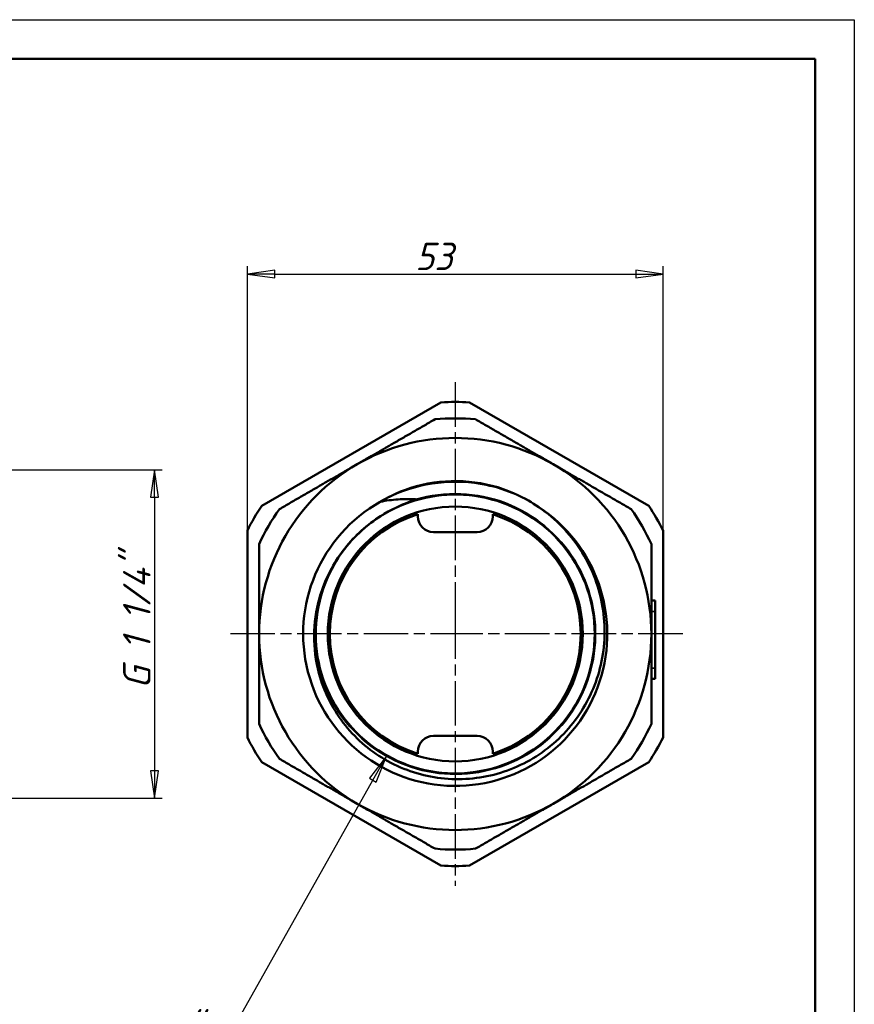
# Model space of a CAD drawing. Header units: millimetres. Extents: x -129 to 537, y -69 to 356.
# Tile 16 of 17: x 104 to 210, y 171 to 297. Entities that reach past the tile are written whole.
import ezdxf

# ---------------------------------------------------------------- set-up
doc = ezdxf.new("R2010")
doc.units = ezdxf.units.MM
doc.linetypes.add('CHAIN', pattern=[0.7087, 0.4724, -0.0591, 0.1181, -0.0591])
for name, color, linetype, lineweight in [('Видимые тонкие (ГОСТ)', 7, 'Continuous', 35), ('Видимый контур (ГОСТ)', 7, 'Continuous', 50), ('Кромка (ГОСТ)', 7, 'Continuous', 50), ('Маркер центра (ГОСТ)', 7, 'Continuous', 25), ('Размер (ГОСТ)', 7, 'Continuous', 25)]:
    doc.layers.add(name, color=color, linetype=linetype, lineweight=lineweight)
doc.styles.add('Обычный текст (ГОСТ)', font='GOST Common Italic.ttf')
doc.dimstyles.new('Обычный (ГОСТ)', dxfattribs={"dimtxt": 3.5, "dimasz": 3.5, "dimexe": 1, "dimexo": 0, "dimgap": 0.5, "dimtad": 1, "dimrnd": 1e-08, "dimtxsty": 'Обычный текст (ГОСТ)', "dimblk": 'Filled-1', "dimcen": 0.09, "dimdle": 15, "dimclrd": 256, "dimclre": 256, "dimclrt": 256, "dimazin": 2, "dimtfac": 0.714286, "dimtdec": 3, "dimtmove": 0, "dimatfit": 3, "dimfxl": 1, "dimtolj": 1, "dimlwd": 25, "dimlwe": 25, "dimarcsym": 0})

# ---------------------------------------------------------------- blocks, each defined once
blk = doc.blocks.new('Рамки ГОСТ_ граница 297x210')
at = {"layer": 'Кромка (ГОСТ)', "lineweight": 25}
for p, q in [((0, 297), (210, 297)), ((210, 297), (210, 0))]:
    blk.add_line(p, q, dxfattribs=at)
at = {"layer": 'Кромка (ГОСТ)'}
for p, q in [((205, 292), (20, 292)), ((205, 5), (205, 292))]:
    blk.add_line(p, q, dxfattribs=at)
blk = doc.blocks.new('Filled-1')
at = {"color": 0}
for p, q in [((0, 0), (-1, 0.143)), ((-1, 0.143), (-1, -0.143)), ((-1, 0), (0, 0)), ((-1, -0.143), (0, 0))]:
    blk.add_line(p, q, dxfattribs=at)
at = {"color": 0, "flags": 128}
blk.add_lwpolyline([(-1, -0.143), (0, 0), (-1, 0.143), (-1, -0.143)], dxfattribs=at)
at = {"color": 0}
blk.add_solid([(-1, -0.143), (0, 0), (-1, 0.143), (-1, -0.143)], dxfattribs=at)
blk = doc.blocks.new('*D10')
at = {"layer": 'Defpoints', "color": 0, "linetype": 'Continuous', "transparency": 16777216}
for p in [(185.63, 264.56), (132.63, 218.65), (185.63, 218.65)]:
    blk.add_point(p, dxfattribs=at)
at = {"layer": 'Размер (ГОСТ)', "linetype": 'Continuous', "lineweight": 25, "transparency": 16777216}
for p, q in [((132.63, 218.65), (132.63, 265.56)), ((185.63, 218.65), (185.63, 265.56)), ((136.13, 264.56), (182.13, 264.56))]:
    blk.add_line(p, q, dxfattribs=at)
at = {"layer": 'Размер (ГОСТ)', "linetype": 'Continuous', "lineweight": 25, "transparency": 16777216, "xscale": 3.5, "yscale": 3.5, "zscale": 3.5, "rotation": 180}
blk.add_blockref('Filled-1', (132.63, 264.56), dxfattribs=at)
at = {"layer": 'Размер (ГОСТ)', "linetype": 'Continuous', "lineweight": 25, "transparency": 16777216, "xscale": 3.5, "yscale": 3.5, "zscale": 3.5}
blk.add_blockref('Filled-1', (185.63, 264.56), dxfattribs=at)
at = {"layer": 'Размер (ГОСТ)', "linetype": 'Continuous', "lineweight": 25, "transparency": 16777216, "insert": (154.03, 268.56), "char_height": 3.5, "attachment_point": 1, "style": 'Обычный текст (ГОСТ)'}
blk.add_mtext('\\A1;53', dxfattribs=at)
blk = doc.blocks.new('*D11')
at = {"layer": 'Defpoints', "color": 0, "linetype": 'Continuous', "transparency": 16777216}
for p in [(159.13, 218.66), (150.35, 203.06)]:
    blk.add_point(p, dxfattribs=at)
at = {"layer": 'Размер (ГОСТ)', "linetype": 'Continuous', "lineweight": 25, "transparency": 16777216}
for p, q in [((129.56, 166.14), (148.63, 200.01)), ((107.46, 166.14), (129.56, 166.14))]:
    blk.add_line(p, q, dxfattribs=at)
at = {"layer": 'Размер (ГОСТ)', "linetype": 'Continuous', "lineweight": 25, "transparency": 16777216, "xscale": 3.5, "yscale": 3.5, "zscale": 3.5, "rotation": 60.61825849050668}
blk.add_blockref('Filled-1', (150.35, 203.06), dxfattribs=at)
at = {"layer": 'Размер (ГОСТ)', "linetype": 'Continuous', "lineweight": 25, "transparency": 16777216, "insert": (107.46, 170.15), "char_height": 3.5, "attachment_point": 1, "style": 'Обычный текст (ГОСТ)'}
blk.add_mtext('\\A1; \\fGOST Common|b0|i1;\\H3.5000;G 1 1/4"', dxfattribs=at)
blk = doc.blocks.new('*D12')
at = {"layer": 'Defpoints', "color": 0, "linetype": 'Continuous', "transparency": 16777216}
for p in [(95.73, 239.6), (94.58, 197.7), (120.79, 197.7)]:
    blk.add_point(p, dxfattribs=at)
at = {"layer": 'Размер (ГОСТ)', "linetype": 'Continuous', "lineweight": 25, "transparency": 16777216}
for p, q in [((95.73, 239.6), (121.79, 239.6)), ((120.79, 236.1), (120.79, 201.2)), ((94.58, 197.7), (121.79, 197.7))]:
    blk.add_line(p, q, dxfattribs=at)
at = {"layer": 'Размер (ГОСТ)', "linetype": 'Continuous', "lineweight": 25, "transparency": 16777216, "xscale": 3.5, "yscale": 3.5, "zscale": 3.5}
for p, rotation in [((120.79, 239.6), 90), ((120.79, 197.7), 270)]:
    blk.add_blockref('Filled-1', p, dxfattribs=dict(at, rotation=rotation))
at = {"layer": 'Размер (ГОСТ)', "linetype": 'Continuous', "lineweight": 25, "transparency": 16777216, "insert": (116.79, 209.53), "char_height": 3.5, "attachment_point": 1, "rotation": 90, "style": 'Обычный текст (ГОСТ)'}
blk.add_mtext('\\A1; \\fGOST Common|b0|i1;\\H3.5000;G 1 1/4"', dxfattribs=at)

msp = doc.modelspace()

# ---------------------------------------------------------------- linework, layer by layer
at = {"layer": 'Видимые тонкие (ГОСТ)'}
for p, q in [((184.129, 221.537), (184.629, 221.537)), ((184.129, 214.316), (184.629, 214.316))]:
    msp.add_line(p, q, dxfattribs=at)
for points, knots in [([(149.617, 235.543), (153.217, 237.571), (157.477, 238.404), (161.576, 237.883), (164.216, 237.547), (166.779, 236.65), (169.065, 235.29)], [2.6286166, 2.6286166, 2.6286166, 2.6286166, 3.2681588, 3.2681588, 3.2681588, 3.6799608, 3.6799608, 3.6799608, 3.6799608]), ([(154.07, 235.83), (157.805, 236.93), (161.899, 236.767), (165.534, 235.374), (169.168, 233.982), (172.323, 231.369), (174.366, 228.057), (176.41, 224.746), (177.331, 220.757), (176.946, 216.885), (176.562, 213.015), (174.875, 209.285), (172.221, 206.441), (169.569, 203.598), (165.967, 201.656), (162.134, 201.004), (158.301, 200.352), (154.261, 200.992), (150.818, 202.796), (147.376, 204.6), (144.551, 207.558), (142.907, 211.079), (141.263, 214.599), (140.808, 218.662), (141.634, 222.458), (141.689, 222.713), (141.75, 222.967), (141.817, 223.22)], [2.8551206, 2.8551206, 2.8551206, 2.8551206, 3.5074063, 3.5074063, 3.5074063, 4.1594939, 4.1594939, 4.1594939, 4.8113868, 4.8113868, 4.8113868, 5.4630886, 5.4630886, 5.4630886, 6.1146029, 6.1146029, 6.1146029, 6.7659333, 6.7659333, 6.7659333, 7.4170834, 7.4170834, 7.4170834, 8.0680568, 8.0680568, 8.0680568, 8.1117963, 8.1117963, 8.1117963, 8.1117963])]:
    msp.add_open_spline(points, degree=3, knots=knots, dxfattribs=at)
at = {"layer": 'Видимый контур (ГОСТ)'}
for p, q in [((134.459, 235.011), (157.3, 248.198)), ((160.959, 248.198), (183.8, 235.011)), ((154.354, 233.925), (154.354, 233.655)), ((163.905, 233.655), (163.905, 233.925)), ((132.629, 205.467), (132.629, 231.842)), ((156.354, 231.655), (161.905, 231.655)), ((185.629, 231.842), (185.629, 205.467)), ((184.129, 222.927), (184.629, 222.927)), ((184.629, 222.927), (184.629, 221.537)), ((184.629, 221.537), (184.629, 214.316)), ((184.629, 214.316), (184.629, 212.927)), ((184.129, 212.927), (184.629, 212.927)), ((161.905, 205.655), (156.354, 205.655)), ((154.354, 203.655), (154.354, 203.384)), ((163.905, 203.384), (163.905, 203.655)), ((157.3, 189.111), (134.459, 202.299)), ((183.8, 202.299), (160.959, 189.111))]:
    msp.add_line(p, q, dxfattribs=at)
msp.add_circle((159.129, 218.655), 16.25, dxfattribs=at)
for centre, radius, start, end in [((159.129, 218.655), 29.6, 86.45683, 93.54317), ((159.129, 218.655), 27.5, 84.61998, 95.38002), ((159.129, 218.655), 25, 60, 120), ((159.129, 218.655), 25, 120, 180), ((159.129, 218.655), 25, 0, 60), ((159.129, 218.655), 29.6, 146.45683, 153.54317), ((159.129, 218.655), 19.381, 119.5388, 59.00634), ((159.129, 218.655), 29.6, 26.45683, 33.54317), ((159.129, 218.655), 27.5, 144.61998, 155.38002), ((159.129, 218.655), 16, 107.36576, 252.63424), ((156.354, 233.655), 2, 180, 270), ((161.905, 233.655), 2, 270, 0), ((159.129, 218.655), 16, 287.36576, 72.63424), ((159.129, 218.655), 27.5, 24.61998, 35.38002), ((159.129, 218.655), 17.788, 124.65663, 125.9119), ((159.129, 218.655), 25, 180, 240), ((159.129, 218.655), 25, 300, 0), ((159.129, 218.655), 27.5, 204.61998, 215.38002), ((159.129, 218.655), 27.5, 324.61998, 335.38002), ((159.129, 218.655), 29.6, 206.45683, 213.54317), ((156.354, 203.655), 2, 90, 180), ((161.905, 203.655), 2, 0, 90), ((159.129, 218.655), 29.6, 326.45683, 333.54317), ((159.129, 218.655), 25, 240, 300), ((159.129, 218.655), 27.5, 264.61998, 275.38002), ((159.129, 218.655), 29.6, 266.45683, 273.54317)]:
    msp.add_arc(centre, radius, start, end, dxfattribs=at)
for points, weights in [([(146.629, 240.305), (151.354, 243.033), (156.551, 246.034)], [1, 1.03912860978, 1.02836977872]), ([(161.708, 246.034), (166.905, 243.033), (171.629, 240.305)], [1.02836977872, 1.03912860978, 1]), ([(136.708, 234.577), (141.905, 237.578), (146.629, 240.305)], [1.02836977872, 1.03912860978, 1]), ([(171.629, 240.305), (176.354, 237.578), (181.551, 234.577)], [1, 1.03912860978, 1.02836977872]), ([(134.129, 218.655), (134.129, 224.11), (134.129, 230.111)], [1, 1.03912860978, 1.02836977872]), ([(184.129, 230.111), (184.129, 224.11), (184.129, 218.655)], [1.02836977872, 1.03912860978, 1]), ([(134.129, 207.198), (134.129, 213.199), (134.129, 218.655)], [1.02836977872, 1.03912860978, 1]), ([(184.129, 218.655), (184.129, 213.199), (184.129, 207.198)], [1, 1.03912860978, 1.02836977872]), ([(146.629, 197.004), (141.905, 199.732), (136.708, 202.732)], [1, 1.03912860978, 1.02836977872]), ([(181.551, 202.732), (176.354, 199.732), (171.629, 197.004)], [1.02836977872, 1.03912860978, 1]), ([(156.551, 191.276), (151.354, 194.276), (146.629, 197.004)], [1.02836977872, 1.03912860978, 1]), ([(171.629, 197.004), (166.905, 194.276), (161.708, 191.276)], [1, 1.03912860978, 1.02836977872])]:
    msp.add_rational_spline(points, weights, degree=2, dxfattribs=at)
for points, knots in [([(149.617, 235.543), (150.25, 235.931), (151.571, 236.682), (155.379, 237.886), (157.376, 238.178), (159.377, 238.153)], [0, 0, 0, 0, 0.22287254, 0.22287254, 0.44606575, 0.44606575, 0.44606575, 0.44606575]), ([(159.377, 238.153), (161.378, 238.128), (163.366, 237.785), (167.143, 236.485), (168.444, 235.7), (169.068, 235.296)], [0, 0, 0, 0, 0.6002691, 0.6002691, 1.2001052, 1.2001052, 1.2001052, 1.2001052]), ([(148.701, 233.056), (146.686, 231.593), (144.975, 229.711), (143.729, 227.556), (141.801, 224.22), (140.999, 220.247), (141.482, 216.425), (141.968, 212.575), (143.756, 208.902), (146.485, 206.143), (149.208, 203.392), (152.851, 201.568), (156.685, 201.036), (160.51, 200.505), (164.504, 201.264), (167.868, 203.161), (171.226, 205.055), (173.938, 208.072), (175.464, 211.612), (177, 215.175), (177.326, 219.247), (176.376, 223.009), (175.431, 226.754), (173.227, 230.169), (170.205, 232.573), (167.17, 234.989), (163.327, 236.37), (159.448, 236.44), (155.756, 236.506), (152.052, 235.386), (149.014, 233.287)], [-8.797997, -8.797997, -8.797997, -8.797997, -8.3780286, -8.3780286, -8.3780286, -7.7283103, -7.7283103, -7.7283103, -7.0738617, -7.0738617, -7.0738617, -6.4210563, -6.4210563, -6.4210563, -5.7696626, -5.7696626, -5.7696626, -5.1194542, -5.1194542, -5.1194542, -4.4650757, -4.4650757, -4.4650757, -3.8137367, -3.8137367, -3.8137367, -3.1595107, -3.1595107, -3.1595107, -2.5367204, -2.5367204, -2.5367204, -2.5367204]), ([(141.817, 223.22), (141.376, 221.667), (141.148, 220.062), (141.125, 216.825), (141.333, 215.209), (142.367, 211.36), (143.421, 209.22), (146.299, 205.45), (148.099, 203.859), (152.222, 201.447), (154.508, 200.653), (159.271, 199.982), (161.704, 200.116), (166.399, 201.312), (168.614, 202.368), (172.53, 205.276), (174.19, 207.106), (176.726, 211.313), (177.572, 213.653), (178.326, 218.541), (178.221, 221.043), (177.055, 225.884), (175.999, 228.175), (173.073, 232.225), (171.229, 233.946), (169.11, 235.269)], [-8.2955422, -8.2955422, -8.2955422, -8.2955422, -7.8105002, -7.8105002, -7.3230577, -7.3230577, -6.6131048, -6.6131048, -5.8981827, -5.8981827, -5.178292, -5.178292, -4.4534336, -4.4534336, -3.7236081, -3.7236081, -2.9888163, -2.9888163, -2.2490589, -2.2490589, -1.5043365, -1.5043365, -0.75465, -0.75465, -0.0049886, -0.0049886, -0.0049886, -0.0049886]), ([(154.07, 235.83), (154.073, 235.829), (154.076, 235.829), (154.08, 235.828), (154.081, 235.828), (154.082, 235.827), (154.083, 235.826), (154.083, 235.826), (154.084, 235.825), (154.084, 235.824), (154.084, 235.824), (154.084, 235.822), (154.083, 235.822), (154.082, 235.82), (154.08, 235.818), (154.072, 235.811), (154.06, 235.804), (153.996, 235.773), (153.914, 235.741), (153.58, 235.614), (153.224, 235.486), (151.802, 234.911), (150.463, 234.29), (149.014, 233.287)], [-0.93560986, -0.93560986, -0.93560986, -0.93560986, -0.92333475, -0.92333475, -0.91781964, -0.91781964, -0.91481961, -0.91481961, -0.9124498, -0.9124498, -0.90985071, -0.90985071, -0.90591428, -0.90591428, -0.89757403, -0.89757403, -0.86191985, -0.86191985, -0.76257903, -0.76257903, -0.52848156, -0.52848156, 0, 0, 0, 0]), ([(149.574, 235.517), (150.326, 235.665), (151.086, 235.766), (152.589, 235.869), (153.331, 235.873), (154.07, 235.83)], [-0.45993986, -0.45993986, -0.45993986, -0.45993986, -0.22632778, -0.22632778, 0, 0, 0, 0]), ([(148.696, 233.061), (147.021, 231.851), (145.567, 230.369), (143.236, 227.009), (142.37, 225.17), (141.817, 223.22)], [-1.228374, -1.228374, -1.228374, -1.228374, -0.6081012, -0.6081012, 0, 0, 0, 0])]:
    msp.add_open_spline(points, degree=3, knots=knots, dxfattribs=at)
for points in [[(149.574, 235.517), (149.588, 235.526), (149.603, 235.534), (149.617, 235.543)], [(169.068, 235.296), (169.082, 235.287), (169.096, 235.278), (169.11, 235.269)]]:
    msp.add_open_spline(points, degree=3, dxfattribs=at)
at = {"layer": 'Маркер центра (ГОСТ)', "linetype": 'CHAIN', "ltscale": 11.993792}
for p, q in [((159.129, 250.755), (159.129, 216.155)), ((159.129, 221.155), (159.129, 186.555)), ((161.629, 218.655), (130.129, 218.655)), ((188.129, 218.655), (156.629, 218.655))]:
    msp.add_line(p, q, dxfattribs=at)
at = {"layer": 'Маркер центра (ГОСТ)', "linetype": 'CHAIN', "ltscale": 2.777527}
for p, q in [((159.129, 221.155), (159.129, 216.155)), ((159.129, 221.155), (159.129, 216.155)), ((161.629, 218.655), (156.629, 218.655)), ((161.629, 218.655), (156.629, 218.655))]:
    msp.add_line(p, q, dxfattribs=at)

# ---------------------------------------------------------------- block references
msp.add_blockref('Рамки ГОСТ_ граница 297x210', (0, 0))

# ---------------------------------------------------------------- dimensions: what is measured, and where the dimension line sits
at = {"layer": 'Размер (ГОСТ)', "linetype": 'Continuous', "lineweight": 25}
dim = msp.add_linear_dim(base=(185.629, 264.564), p1=(132.629, 218.655), p2=(185.629, 218.655), dimstyle='Обычный (ГОСТ)', override={"dimgap": 0.5, "dimdec": 2, "dimtol": 0, "dimlim": 0, "dimtp": 0, "dimtm": 0, "dimtdec": 3, "dimtofl": 0, "dimatfit": 1}, dxfattribs=at)
dim.commit()
dim.dimension.update_dxf_attribs({"geometry": '*D10', "text_midpoint": (156.536, 264.564), "dimtype": 160})
dim = msp.add_linear_dim(base=(120.795, 197.705), p1=(95.733, 239.605), p2=(94.577, 197.705), angle=90, text=' \\fGOST Common|b0|i1;\\H3.5000;G 1 1/4"', dimstyle='Обычный (ГОСТ)', override={"dimgap": 0.5, "dimdec": 2, "dimtol": 0, "dimlim": 0, "dimtp": 0, "dimtm": 0, "dimtdec": 3, "dimtofl": 0, "dimatfit": 1}, dxfattribs=at)
dim.commit()
dim.dimension.update_dxf_attribs({"geometry": '*D12', "text_midpoint": (120.795, 218.655), "dimtype": 160})
dim = msp.add_radius_dim(center=(159.129, 218.656), mpoint=(150.346, 203.056), text=' \\fGOST Common|b0|i1;\\H3.5000;G 1 1/4"', dimstyle='Обычный (ГОСТ)', override={"dimgap": 0.5, "dimtih": 1, "dimtoh": 1, "dimdec": 2, "dimlfac": 1, "dimcen": 0, "dimtol": 0, "dimlim": 0, "dimtp": 0, "dimtm": 0, "dimtdec": 3, "dimtofl": 0}, dxfattribs=at)
dim.commit()
dim.dimension.update_dxf_attribs({"geometry": '*D11', "text_midpoint": (116.593, 166.144), "dimtype": 164})

doc.saveas('drawing.dxf')
